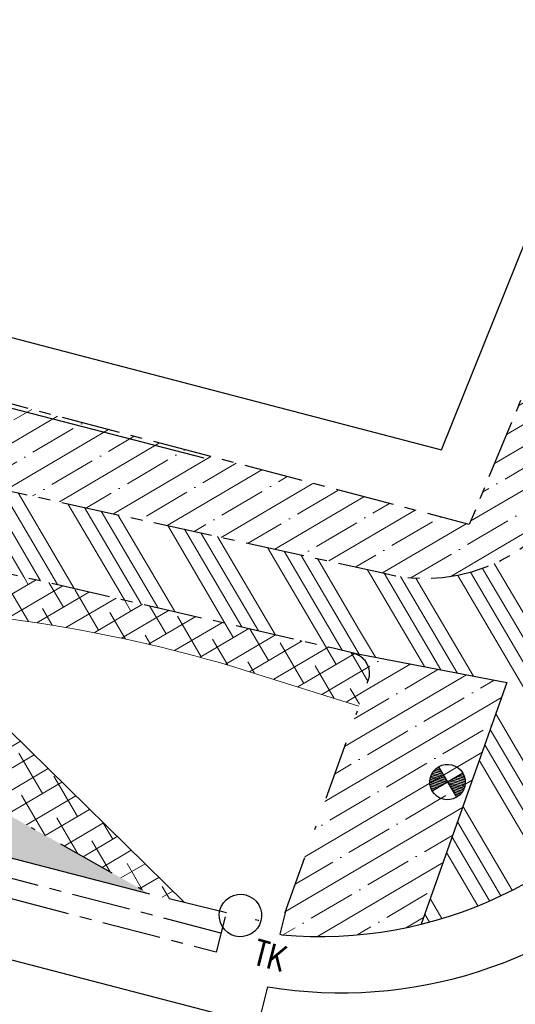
# Model space of a CAD drawing. Header units: metres. Extents: x 152057 to 155740, y 463538 to 465228.
# Tile 38 of 65: x 153474 to 153486, y 463970 to 463995. Entities that reach past the tile are written whole.
import ezdxf

# ---------------------------------------------------------------- set-up
doc = ezdxf.new("R2010")
doc.units = ezdxf.units.M
doc.linetypes.add('CENTER__G5', pattern=[2.4, 1.5, -0.3, 0.3, -0.3])
doc.linetypes.add('DASHDOT__G5', pattern=[3, 1.5, -0.75, 0, -0.75])
for name, color, linetype in [('-DR-alg-projectgrens 1-500', 3, 'PROJECTGRENS_1-500'), ('-DR-v-inr-afzetpaal', 2, 'Continuous'), ('-DR-v-rio-inspectieput opnieuw stellen', 1, 'Continuous'), ('-DR-v-rio-trottoirkolk', 1, 'Continuous'), ('-DR-v-vh-asfalt frezen aansluiting', 2, 'CENTER__G5'), ('-DR-v-vh-band 10x20', 5, 'CENTER__G5'), ('-DR-v-vh-band 10x20 gazon', 4, 'CENTER__G5'), ('-DR-v-vh-band 13-15x25', 5, 'DASHDOT__G5'), ('-DR-v-vh-kantverharding', 1, 'Continuous')]:
    doc.layers.add(name, color=color, linetype=linetype)
for name, color, linetype, lineweight in [('-DR-v-gr-begroeiing', 84, 'Continuous', 9), ('-DR-v-vh-arc-BSS dubbelklinker', 252, 'Continuous', 9), ('-DR-v-vh-arc-BSS keiformaat', 252, 'Continuous', 9), ('-DR-v-vh-arc-tegels', 252, 'Continuous', 9)]:
    doc.layers.add(name, color=color, linetype=linetype, lineweight=lineweight)
doc.styles.add('18_100', font='romans.shx', dxfattribs={"width": 0.8, "height": 0.18})
doc.styles.add('18_200', font='romans.shx', dxfattribs={"width": 0.8, "height": 0.36})
doc.linetypes.add('FENCELINE2', pattern='A,6.35,-2.54,[132,ltypeshp.shx,S=2.54,R=0,X=-2.54,Y=0],-2.54,25.4', length=36.83)
doc.linetypes.add('PROJECTGRENS_1-500', pattern='A,0.8,-0.32,[133,ltypeshp.shx,S=0.32,R=0,X=-0.32,Y=0],-0.32,3.18', length=4.62)
pattern_1 = [(30.44818846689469, (152990.3515052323, 464036.8878115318), (-0.2413439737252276, 0.4105692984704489), []), (120.4481884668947, (152990.3515052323, 464036.8878115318), (-0.893257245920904, 0.5797946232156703), [1.190625, -0.714375])]
pattern_2 = [(120.4481884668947, (152990.3515052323, 464036.8878115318), (-1.642277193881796, -0.9653758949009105), []), (120.4481884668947, (152990.4643221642, 464037.3224205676), (-1.642277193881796, -0.9653758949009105), []), (120.4481884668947, (152990.5771390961, 464037.7570296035), (-1.642277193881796, -0.9653758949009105), []), (120.4481884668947, (152990.6899562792, 464038.1916396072), (-1.642277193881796, -0.9653758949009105), [])]

# ---------------------------------------------------------------- blocks, each defined once
blk = doc.blocks.new('trottoirkolk bestaand')
at = {"ltscale": 2}
blk.add_ellipse((0, 0), major_axis=(-0.1271585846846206, 0.1271585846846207), ratio=0.9999999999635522, start_param=3.926990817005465, end_param=10.21017612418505, dxfattribs=at)
at = {"ltscale": 2, "style": '18_100', "width": 0.8000000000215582}
blk.add_text('TK', height=0.2160000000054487, dxfattribs=at).set_placement((0.1925943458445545, -0.3747726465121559))
at = {"style": '18_200', "width": 0.8}
blk.add_attdef('HOOGTE', (0.2141699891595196, 0.1788025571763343), '', height=0.25, dxfattribs=at)
blk = doc.blocks.new('put')
at = {"color": 0, "ltscale": 0.5}
for p, q in [((-0.2303546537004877, 0.1922334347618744), (-0.1923391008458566, 0.1921988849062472)), ((0.1921984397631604, 0.1918494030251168), (0.2302190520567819, 0.1918148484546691)), ((-0.3002420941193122, 0.000272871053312), (-0.0004896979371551, 4.450557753e-07)), ((-0.2989377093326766, 0.0277036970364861), (-0.0278967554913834, 0.0274573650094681)), ((-0.2950869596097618, 0.0551322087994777), (-0.0553038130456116, 0.0549142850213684)), ((-0.2885885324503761, 0.0825583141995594), (-0.0827108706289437, 0.0823712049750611)), ((-0.2792582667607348, 0.1099818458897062), (-0.1101179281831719, 0.1098281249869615)), ((-0.2667998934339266, 0.1374025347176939), (-0.1375249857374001, 0.1372850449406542)), ((-0.2667998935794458, 0.1374025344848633), (-0.1375240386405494, 0.1372850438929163)), ((-0.2507483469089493, 0.1648199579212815), (-0.1649320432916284, 0.1647419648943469)), ((0, 0), (0.2997574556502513, -0.0002724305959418)), ((0.0274569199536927, 0.0274070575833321), (0.2985029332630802, 0.0271607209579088)), ((0.0549138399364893, 0.0548141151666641), (0.2947020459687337, 0.0545961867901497)), ((0.08237075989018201, 0.0822211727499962), (0.2882534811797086, 0.0820340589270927)), ((0.1098276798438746, 0.1096282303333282), (0.2789730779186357, 0.1094745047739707)), ((0.1372887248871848, 0.1370352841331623), (0.2665645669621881, 0.1369177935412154)), ((0.1647415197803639, 0.1644423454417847), (0.2505628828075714, 0.1643643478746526)), ((-0.2990328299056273, -0.0271602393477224), (-0.0274569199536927, -0.0274070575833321)), ((-0.2952783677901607, -0.0545956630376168), (-0.0549138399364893, -0.0548141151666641)), ((-0.2888787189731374, -0.0820334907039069), (-0.08237075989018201, -0.0822211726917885)), ((-0.2796514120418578, -0.1094738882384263), (-0.1098276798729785, -0.1096282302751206)), ((-0.2673025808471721, -0.136917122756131), (-0.1372845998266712, -0.1370352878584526)), ((-0.2513709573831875, -0.1643636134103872), (-0.1647415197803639, -0.1644423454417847)), ((0.0269173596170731, -0.0274564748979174), (0.2984983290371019, -0.0277032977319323)), ((0.0543244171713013, -0.0549133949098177), (0.2946940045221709, -0.0551318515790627)), ((0.0817314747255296, -0.0823703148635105), (0.288244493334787, -0.0825580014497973)), ((0.1091385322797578, -0.1098272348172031), (0.2789673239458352, -0.1099815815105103)), ((0.1365455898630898, -0.1372841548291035), (0.266568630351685, -0.1374023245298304)), ((0.1639526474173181, -0.1647410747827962), (0.2505871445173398, -0.1648198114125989)), ((-0.231114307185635, -0.1918140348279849), (-0.1921984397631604, -0.1918494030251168)), ((0.1913597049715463, -0.1921979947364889), (0.2302806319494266, -0.192233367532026))]:
    blk.add_line(p, q, dxfattribs=at)
at = {"ltscale": 0.5}
for p, q in [((0.2120822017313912, 0.2116929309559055), (-0.212567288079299, -0.2121853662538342)), ((-0.2121816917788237, 0.2120785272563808), (0.2116966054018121, -0.2125709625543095))]:
    blk.add_line(p, q, dxfattribs=at)
blk.add_ellipse((-0.0002425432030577, -0.0002462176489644), major_axis=(-0.2121320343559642, 0.2121320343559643), ratio=0.9999999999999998, start_param=3.926990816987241, end_param=10.21017612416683, dxfattribs=at)
at = {"style": '18_200', "width": 0.8}
blk.add_attdef('HOOGTE', (0.402437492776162, 0.2611308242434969), '', height=0.25, dxfattribs=at)

msp = doc.modelspace()

# ---------------------------------------------------------------- hatches: boundary and pattern name
at = {"layer": '-DR-v-gr-begroeiing'}
h = msp.add_hatch(dxfattribs=at)
h.set_pattern_fill('ANSI38', color=256, scale=0.15)
h.set_pattern_definition(pattern_1)
edge = h.paths.add_edge_path()
edge.add_arc((153482.1674663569, 463978.649876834), 0.542378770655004, 340.5949925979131, 437.2370522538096)
edge.add_line((153482.2872875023, 463979.1788547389), (153481.7927469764, 463979.3006487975))
edge.add_line((153481.7927469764, 463979.3006487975), (153473.148, 463981.286))
edge.add_line((153473.148, 463981.286), (153465.244, 463982.877))
edge.add_arc((153464.9395355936, 463981.9139457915), 1.010035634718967, 72.45593034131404, 245.2078707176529)
edge.add_line((153464.516, 463980.997), (153464.8131464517, 463980.799726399))
edge.add_arc((153471.9345014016, 464030.2899911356), 50.00000000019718, 261.8116835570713, 267.93572581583)
edge.add_arc((153468.8187206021, 463943.8461254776), 36.4999999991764, 72.58013548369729, 87.93572581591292, ccw=False)
edge.add_line((153479.7457843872, 463978.6721111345), (153482.4476802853, 463977.8243594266))
edge.add_line((153482.4476802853, 463977.8243594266), (153482.6790345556, 463978.4696749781))
h = msp.add_hatch(dxfattribs=at)
h.set_pattern_fill('ANSI38', color=256, scale=0.15)
h.set_pattern_definition(pattern_1)
edge = h.paths.add_edge_path()
edge.add_arc((153469.9246972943, 463973.4895922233), 5.199999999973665, 45.52622520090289, 75.52622520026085)
edge.add_line((153471.224368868, 463978.5245553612), (153466.3417352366, 463979.7849062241))
edge.add_line((153466.3417352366, 463979.7849062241), (153468.723, 463978.2040000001))
edge.add_line((153468.723, 463978.2040000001), (153472.458, 463975.671))
edge.add_line((153472.458, 463975.671), (153477.137, 463973.0470000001))
edge.add_line((153477.137, 463973.0470000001), (153478.0147602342, 463972.8340748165))
edge.add_line((153478.0147602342, 463972.8340748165), (153473.5677274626, 463977.2001624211))
at = {"layer": '-DR-v-vh-arc-BSS dubbelklinker'}
h = msp.add_hatch(dxfattribs=at)
h.set_pattern_fill('ANSI34', color=256, scale=0.1, angle=89.99999999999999)
h.set_pattern_definition(pattern_2)
edge = h.paths.add_edge_path()
edge.add_line((153453.123, 463985.545), (153465.0675818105, 463982.9158320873))
edge.add_arc((153464.9395355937, 463981.9139457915), 1.010035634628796, 72.45593034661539, 82.71678872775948, ccw=False)
edge.add_line((153465.244, 463982.877), (153473.148, 463981.286))
edge.add_line((153473.148, 463981.286), (153481.7927469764, 463979.3006487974))
edge.add_line((153481.7927469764, 463979.3006487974), (153482.307, 463979.1740000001))
edge.add_line((153482.307, 463979.1740000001), (153482.7666709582, 463981.2713171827))
edge.add_line((153482.7666709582, 463981.2713171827), (153473.401, 463983.3240000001))
edge.add_line((153473.401, 463983.3240000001), (153465.503916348, 463984.9967642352))
edge.add_line((153465.503916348, 463984.9967642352), (153459.6960000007, 463986.227))
edge.add_line((153459.6960000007, 463986.227), (153451.131, 463988.057))
edge.add_line((153451.131, 463988.057), (153449.803, 463988.317))
edge.add_line((153449.803, 463988.317), (153438.572, 463990.6090000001))
edge.add_line((153438.572, 463990.6090000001), (153431.231, 463992.143))
edge.add_line((153431.231, 463992.143), (153420.349, 463994.842))
edge.add_line((153420.349, 463994.842), (153408.541, 463997.9710000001))
edge.add_line((153408.541, 463997.9710000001), (153395.39, 464001.336))
edge.add_line((153395.39, 464001.336), (153394.267, 464001.6420000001))
edge.add_line((153394.267, 464001.6420000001), (153384.2099999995, 464004.3600000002))
edge.add_line((153384.2099999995, 464004.3600000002), (153382.572, 464004.6090000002))
edge.add_line((153382.572, 464004.6090000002), (153370.099, 464008.1020000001))
edge.add_line((153370.099, 464008.1020000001), (153359.5410000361, 464010.8789999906))
edge.add_line((153359.5410000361, 464010.8789999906), (153347.982, 464013.9))
edge.add_line((153347.982, 464013.9), (153340.0350000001, 464015.7850000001))
edge.add_line((153340.0350000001, 464015.7850000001), (153328.9600000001, 464018.872))
edge.add_line((153328.9600000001, 464018.872), (153317.2729999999, 464022.0440000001))
edge.add_line((153317.2729999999, 464022.0440000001), (153311.577, 464023.5260000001))
edge.add_arc((153312.4886937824, 464027.6867124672), 4.259426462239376, 245.3490176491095, 257.64070309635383, ccw=False)
edge.add_line((153310.7121309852, 464023.8154673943), (153308.15, 464024.673))
edge.add_line((153308.15, 464024.673), (153306.054, 464025.8850000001))
edge.add_line((153306.054, 464025.8850000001), (153304.179, 464027.099))
edge.add_line((153304.179, 464027.099), (153300.5, 464029.085))
edge.add_line((153300.5, 464029.085), (153290.282, 464031.633))
edge.add_line((153290.282, 464031.633), (153280.476, 464034.126))
edge.add_line((153280.476, 464034.126), (153270.018, 464037.079))
edge.add_line((153270.018, 464037.079), (153259.929, 464039.6140000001))
edge.add_line((153259.929, 464039.6140000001), (153258.372, 464039.98))
edge.add_line((153258.372, 464039.98), (153251.7424863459, 464041.7126594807))
edge.add_line((153251.7424863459, 464041.7126594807), (153251.2271437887, 464039.7408522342))
edge.add_line((153251.2271437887, 464039.7408522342), (153259.054, 464037.7650000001))
edge.add_line((153259.054, 464037.7650000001), (153269.443, 464035.1470000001))
edge.add_line((153269.443, 464035.1470000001), (153279.88, 464032.2770000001))
edge.add_line((153279.88, 464032.2770000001), (153290.613, 464029.5030000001))
edge.add_line((153290.613, 464029.5030000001), (153299.396, 464027.2490000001))
edge.add_line((153299.396, 464027.2490000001), (153301.257, 464026.3620000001))
edge.add_line((153301.257, 464026.3620000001), (153303.248, 464025.088))
edge.add_line((153303.248, 464025.088), (153306.033, 464023.5270000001))
edge.add_line((153306.033, 464023.5270000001), (153308.984, 464022.088))
edge.add_line((153308.984, 464022.088), (153311.224, 464021.2860000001))
edge.add_line((153311.224, 464021.2860000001), (153328.514, 464016.833))
edge.add_line((153328.514, 464016.833), (153339.65, 464013.834))
edge.add_line((153339.65, 464013.834), (153347.508, 464011.9400000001))
edge.add_line((153347.508, 464011.9400000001), (153358.535, 464008.863))
edge.add_line((153358.535, 464008.863), (153369.556, 464006.1340000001))
edge.add_line((153369.556, 464006.1340000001), (153380.878, 464003.0060000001))
edge.add_line((153380.878, 464003.0060000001), (153383.623, 464002.403))
edge.add_line((153383.623, 464002.403), (153393.559, 463999.675))
edge.add_line((153393.559, 463999.675), (153407.017, 463996.2810000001))
edge.add_line((153407.017, 463996.2810000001), (153420.292, 463992.659))
edge.add_line((153420.292, 463992.659), (153429.943, 463990.3850000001))
edge.add_line((153429.943, 463990.3850000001), (153439.309, 463988.2670000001))
edge.add_line((153439.309, 463988.2670000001), (153449.433, 463986.2260000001))
edge.add_line((153449.433, 463986.2260000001), (153453.123, 463985.545))
h = msp.add_hatch(dxfattribs=at)
h.set_pattern_fill('ANSI34', color=256, scale=0.1, angle=89.99999999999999)
h.set_pattern_definition(pattern_2)
edge = h.paths.add_edge_path()
edge.add_arc((153488.3118199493, 463975.4762279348), 0.4720814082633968, 139.4713093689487, 300.8641892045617)
edge.add_line((153488.554, 463975.0710000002), (153490.127, 463976.7150000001))
edge.add_arc((153489.7445838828, 463976.9715436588), 0.4604961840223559, 326.1443353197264, 496.4190384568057)
edge.add_line((153489.411, 463977.2890000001), (153487.9530000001, 463975.7830000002))
edge = h.paths.add_edge_path()
edge.add_arc((153490.7915364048, 463983.658201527), 0.4253199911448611, 147.4561909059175, 170.6417158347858)
edge.add_line((153490.3718770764, 463983.7273617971), (153488.97, 463980.0659999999))
edge.add_line((153488.97, 463980.0659999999), (153491.8056541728, 463978.8961139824))
edge.add_line((153491.8056541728, 463978.8961139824), (153491.781, 463978.8370000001))
edge.add_line((153491.781, 463978.8370000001), (153491.0350000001, 463976.9760000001))
edge.add_line((153491.0350000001, 463976.9760000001), (153490.4890000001, 463977.144))
edge.add_line((153490.4890000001, 463977.144), (153490.358, 463976.7110000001))
edge.add_arc((153481.4637041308, 463982.6934897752), 10.71908032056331, 283.85186435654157, 326.07439647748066, ccw=False)
edge.add_line((153484.0299852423, 463972.28614217), (153486.208, 463978.424))
edge.add_line((153486.208, 463978.424), (153482.307, 463979.1740000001))
edge.add_line((153482.307, 463979.1740000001), (153482.7666709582, 463981.2713171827))
edge.add_line((153482.7666709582, 463981.2713171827), (153482.978, 463981.225))
edge.add_arc((153484.1370361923, 463985.309714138), 4.245969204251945, 254.1587280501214, 339.8059149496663)
edge.add_line((153488.122, 463983.844), (153489.177, 463986.465))
edge.add_line((153489.177, 463986.465), (153491.1180104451, 463985.6837081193))
edge.add_line((153491.1180104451, 463985.6837081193), (153490.433, 463983.887))
at = {"layer": '-DR-v-vh-arc-BSS keiformaat'}
h = msp.add_hatch(dxfattribs=at)
h.set_pattern_fill('ANSI36', color=256, scale=0.1, angle=90)
h.set_pattern_definition([(120.4481884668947, (152990.3515052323, 464036.8878115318), (-0.555280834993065, 0.3181015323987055), [0.7937500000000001, -0.15875, 0, -0.15875])])
edge = h.paths.add_edge_path()
edge.add_arc((153464.9395355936, 463981.9139457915), 1.010035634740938, 82.7167887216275, 245.20787071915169, ccw=False)
edge.add_line((153465.0675818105, 463982.9158320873), (153453.123, 463985.545))
edge.add_line((153453.123, 463985.545), (153449.433, 463986.2260000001))
edge.add_line((153449.433, 463986.2260000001), (153439.3090000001, 463988.2670000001))
edge.add_line((153439.3090000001, 463988.2670000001), (153429.943, 463990.3850000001))
edge.add_line((153429.943, 463990.3850000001), (153420.292, 463992.659))
edge.add_line((153420.292, 463992.659), (153407.017, 463996.2810000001))
edge.add_line((153407.017, 463996.2810000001), (153393.559, 463999.675))
edge.add_line((153393.559, 463999.675), (153383.623, 464002.403))
edge.add_line((153383.623, 464002.403), (153380.878, 464003.0060000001))
edge.add_line((153380.878, 464003.0060000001), (153369.556, 464006.1340000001))
edge.add_line((153369.556, 464006.1340000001), (153358.535, 464008.863))
edge.add_line((153358.535, 464008.863), (153347.5080000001, 464011.9400000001))
edge.add_line((153347.5080000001, 464011.9400000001), (153339.6500000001, 464013.834))
edge.add_line((153339.6500000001, 464013.834), (153328.5140000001, 464016.833))
edge.add_line((153328.5140000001, 464016.833), (153311.224, 464021.2860000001))
edge.add_line((153311.224, 464021.2860000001), (153308.9840000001, 464022.088))
edge.add_line((153308.9840000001, 464022.088), (153306.033, 464023.5270000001))
edge.add_line((153306.033, 464023.5270000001), (153303.2480000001, 464025.088))
edge.add_line((153303.2480000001, 464025.088), (153301.257, 464026.3620000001))
edge.add_line((153301.257, 464026.3620000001), (153299.3960000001, 464027.2490000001))
edge.add_line((153299.3960000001, 464027.2490000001), (153290.613, 464029.5030000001))
edge.add_line((153290.613, 464029.5030000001), (153279.8800000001, 464032.2770000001))
edge.add_line((153279.8800000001, 464032.2770000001), (153269.443, 464035.1470000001))
edge.add_line((153269.443, 464035.1470000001), (153259.054, 464037.7650000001))
edge.add_line((153259.054, 464037.7650000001), (153251.2271437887, 464039.7408522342))
edge.add_line((153251.2271437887, 464039.7408522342), (153250.521, 464037.039))
edge.add_line((153250.521, 464037.039), (153254.157, 464036.049))
edge.add_line((153254.157, 464036.049), (153258.8200000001, 464034.9190000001))
edge.add_line((153258.8200000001, 464034.9190000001), (153268.7750000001, 464032.4060000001))
edge.add_line((153268.7750000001, 464032.4060000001), (153279.836, 464029.3620000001))
edge.add_line((153279.836, 464029.3620000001), (153289.03, 464027.132))
edge.add_line((153289.03, 464027.132), (153292.7860000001, 464025.762))
edge.add_line((153292.7860000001, 464025.762), (153293.876, 464025.388))
edge.add_line((153293.876, 464025.388), (153297.865, 464023.9330000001))
edge.add_line((153297.865, 464023.9330000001), (153302.2800000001, 464022.0850000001))
edge.add_line((153302.2800000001, 464022.0850000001), (153304.065, 464021.2800000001))
edge.add_line((153304.065, 464021.2800000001), (153307.079, 464020.006))
edge.add_line((153307.079, 464020.006), (153310.423, 464018.737))
edge.add_line((153310.423, 464018.737), (153314.459, 464017.421))
edge.add_line((153314.459, 464017.421), (153327.513, 464014.001))
edge.add_line((153327.513, 464014.001), (153338.821, 464010.975))
edge.add_line((153338.821, 464010.975), (153346.9780000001, 464008.8810000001))
edge.add_line((153346.9780000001, 464008.8810000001), (153358.403, 464005.8640000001))
edge.add_line((153358.403, 464005.8640000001), (153368.882, 464003.1280000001))
edge.add_line((153368.882, 464003.1280000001), (153378.895, 464000.523))
edge.add_line((153378.895, 464000.523), (153382.5060000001, 463999.5420000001))
edge.add_line((153382.5060000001, 463999.5420000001), (153392.5840000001, 463996.8370000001))
edge.add_line((153392.5840000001, 463996.8370000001), (153414.4480000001, 463991.235))
edge.add_line((153414.4480000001, 463991.235), (153421.495, 463989.3290000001))
edge.add_line((153421.495, 463989.3290000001), (153427.616, 463987.775))
edge.add_line((153427.616, 463987.775), (153439.647, 463984.564))
edge.add_line((153439.647, 463984.564), (153447.502, 463982.595))
edge.add_line((153447.502, 463982.595), (153453.9544371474, 463980.8445152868))
edge.add_arc((153453.759516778, 463979.9982722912), 0.8684014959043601, -96.9174158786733, 77.02894349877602, ccw=False)
edge.add_line((153453.6549277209, 463979.1361920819), (153477.137, 463973.0470000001))
edge.add_line((153477.137, 463973.0470000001), (153472.4580000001, 463975.671))
edge.add_line((153472.4580000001, 463975.671), (153468.723, 463978.2040000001))
edge.add_line((153468.723, 463978.2040000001), (153464.516, 463980.997))
at = {"layer": '-DR-v-vh-arc-tegels'}
h = msp.add_hatch(dxfattribs=at)
h.set_pattern_fill('ANSI35', color=256, scale=0.15)
h.set_pattern_definition([(30.44818846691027, (0, 0), (-0.4826879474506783, 0.8211385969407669), []), (30.44818846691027, (0.6519135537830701, -0.1692253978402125), (-0.4826879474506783, 0.8211385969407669), [1.190625, -0.238125, 0, -0.238125])])
edge = h.paths.add_edge_path()
edge.add_line((153459.91, 463989.101), (153459.3399999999, 463986.8209999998))
edge.add_arc((153459.801191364, 463986.6937241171), 0.4784314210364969, 164.5719880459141, 257.2987684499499)
edge.add_line((153459.696, 463986.2269999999), (153473.401, 463983.324))
edge.add_line((153473.401, 463983.324), (153482.978, 463981.2249999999))
edge.add_arc((153484.1370361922, 463985.3097141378), 4.245969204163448, 254.1587280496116, 339.8059149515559)
edge.add_line((153488.122, 463983.844), (153489.177, 463986.4650000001))
edge.add_line((153489.177, 463986.4650000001), (153487.2476780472, 463987.2415870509))
edge.add_line((153487.2476780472, 463987.2415870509), (153485.2529997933, 463982.4340000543))
edge.add_line((153485.2529997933, 463982.4340000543), (153459.91, 463989.101))
h = msp.add_hatch(dxfattribs=at)
h.set_pattern_fill('ANSI35', color=256, scale=0.15)
h.set_pattern_definition([(30.44818846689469, (152990.3515052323, 464036.8878115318), (-0.4826879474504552, 0.8211385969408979), []), (30.44818846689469, (152991.0034187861, 464036.7185861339), (-0.4826879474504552, 0.8211385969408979), [1.190625, -0.238125, 0, -0.238125])])
edge = h.paths.add_edge_path()
edge.add_line((153484.0299852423, 463972.28614217), (153486.2079999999, 463978.4239999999))
edge.add_line((153486.2079999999, 463978.4239999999), (153482.240866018, 463979.1867148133))
edge.add_arc((153482.1680750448, 463978.6498344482), 0.541792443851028, -20.059715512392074, 82.27884115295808, ccw=False)
edge.add_line((153482.677, 463978.464), (153480.603, 463972.679))
edge.add_line((153480.603, 463972.679), (153480.4350693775, 463972.0320743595))
edge.add_arc((153481.5075580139, 463982.4170138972), 10.44017246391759, 264.1037692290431, 283.981454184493)

# ---------------------------------------------------------------- linework, layer by layer
at = {"layer": '-DR-alg-projectgrens 1-500', "flags": 128}
for points in [[(152877.706645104, 464076.4434349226), (152906.2492034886, 464079.6061360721), (152930.6803876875, 464081.6383140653), (152941.2223367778, 464082.4338940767), (152942.7717158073, 464081.1764585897), (152971.7402047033, 464083.3286589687, 0.342855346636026), (152979.3888824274, 464090.2392996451), (152980.9862359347, 464099.249747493), (152988.4203223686, 464097.9318480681), (152987.9335306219, 464095.1859238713), (153019.5858828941, 464091.8286668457, -0.1186970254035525), (153016.4517935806, 464101.6404958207), (153016.1864530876, 464105.27444543), (153022.9304224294, 464105.7048167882), (153023.1912559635, 464102.1325918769, 0.1004424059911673), (153024.8265199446, 464096.2944404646), (153028.2077944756, 464091.4587020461, 0.09518826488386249), (153031.4830929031, 464088.2777545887), (153034.398681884, 464086.3634635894, 0.1236645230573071), (153043.1873450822, 464083.3049202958), (153077.7593281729, 464080.22609248), (153090.0325303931, 464077.3256021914), (153105.7370416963, 464074.2000628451), (153139.0722904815, 464069.1884082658), (153190.9938920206, 464059.082407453), (153197.3451861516, 464057.6405184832), (153196.935937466, 464056.375341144), (153233.2128316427, 464046.6791584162), (153241.6129573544, 464046.3341116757, -0.02169002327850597), (153245.7174522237, 464045.9867576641), (153246.0514625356, 464047.2560449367), (153260.8720105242, 464043.3651558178), (153260.6278963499, 464042.5467247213), (153270.7480441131, 464039.8724752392), (153281.1154799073, 464037.089652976), (153287.2631329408, 464035.6056678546), (153334.587966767, 464023.4818034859), (153336.6676094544, 464022.9112940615), (153337.8094259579, 464022.622876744), (153349.261336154, 464019.7053329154), (153359.9169936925, 464016.8094259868), (153371.2663868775, 464013.9233603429), (153434.6802902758, 463997.3555882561), (153441.0296959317, 464001.1331168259), (153452.4133553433, 463998.1484649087), (153454.7727597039, 463994.1826933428), (153454.2648992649, 463992.2388343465), (153484.5439267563, 463984.328013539), (153488.726740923, 463994.719630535), (153490.1799528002, 463998.1692355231), (153498.752318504, 464019.3320714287), (153506.3087806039, 464025.1224937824), (153511.0612408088, 464018.9205652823), (153507.5063160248, 464016.1964709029, 0.1338115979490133), (153504.1015077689, 464011.7261107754), (153497.4015256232, 463995.1856798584), (153495.9516377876, 463991.7439654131), (153493.7930224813, 463986.3811874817), (153495.9279796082, 463985.5677231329), (153494.6368078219, 463982.8456030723), (153500.4811823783, 463981.0118616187), (153504.701397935, 463990.3997949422), (153505.7593740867, 463990.095255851, -0.02807528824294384), (153506.9405326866, 463993.6305538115), (153511.4484990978, 464004.9637278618, 0.04528067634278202), (153515.3915965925, 464018.2704507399), (153521.7582144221, 464017.1274433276, -0.03401614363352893), (153518.8054064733, 464006.2052663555), (153517.3241729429, 464001.6793986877), (153512.7675004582, 463990.2237759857, 0.08949013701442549), (153511.0030748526, 463981.5229611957), (153510.8992966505, 463976.7126222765, 0.3436135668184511), (153511.1931006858, 463976.3183236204), (153557.1466330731, 463963.6759350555), (153587.9108573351, 463955.4175184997, -0.02128425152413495), (153693.7068401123, 463922.1312519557), (153723.3956488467, 463910.984381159), (153733.0827201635, 463907.309457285), (153743.4536273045, 463903.3298182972), (153750.0465522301, 463900.6119022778), (153754.820777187, 463898.6850581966), (153787.293033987, 463885.9911118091), (153839.5472973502, 463866.643375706), (153847.2165598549, 463865.1235938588), (153850.4942581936, 463866.2110339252), (153852.7758944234, 463867.9720395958), (153869.0712926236, 463894.4618309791), (153870.0799455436, 463899.95915637), (153913.6994950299, 463968.6658241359), (153911.4347349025, 463970.0564111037), (153914.6492963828, 463976.0066248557), (153916.8148530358, 463974.7900178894), (153920.975698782, 463981.2601311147), (153924.3782062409, 463979.0720227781), (153925.7051368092, 463979.3876664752), (153934.5741645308, 463993.586082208, -0.05165973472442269), (153949.3245574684, 464012.5300883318), (153950.4060801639, 464013.657104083, 0.01713651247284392), (153954.9099980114, 464018.6844865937), (153969.5425337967, 464036.1891904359), (153988.9116103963, 464059.5998258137, 0.3942505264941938), (153988.748262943, 464062.3246491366), (153986.0868916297, 464064.8533421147), (153992.7673758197, 464072.1718463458), (153999.5132165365, 464064.3445200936), (154000.4380710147, 464063.0968706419, -0.2499709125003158), (154001.5481921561, 464055.6505270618), (154000.863308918, 464053.7260877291), (153998.8320164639, 464051.0274402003), (153995.0853275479, 464053.8531911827), (153976.0163904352, 464030.8053225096), (153961.3701947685, 464013.2842775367, -0.01713651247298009), (153956.4812719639, 464007.8271431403), (153955.3997492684, 464006.7001273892, 0.05165973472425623), (153941.7154362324, 463989.1252932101), (153935.6346665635, 463979.3905964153), (153937.9515505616, 463977.9543338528), (153927.4705225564, 463961.0470310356), (153927.3018664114, 463957.0661684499), (153926.1305132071, 463952.9867512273), (153904.6968039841, 463925.181218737), (153861.1111270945, 463854.8689488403), (153869.6630002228, 463849.8369959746), (153870.9821236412, 463851.9594498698), (153875.6914930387, 463849.109667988), (153873.9100591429, 463846.2322148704, -0.0007539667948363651), (153877.5408403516, 463844.0518076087), (153878.933052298, 463846.8970165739), (153891.9274755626, 463838.7738646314), (153889.8253224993, 463835.3152719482, 0.4144915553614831), (153890.9675702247, 463830.6422416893), (153892.2526821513, 463829.8686220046), (153888.2742940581, 463823.2598527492), (153884.1075547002, 463813.9085045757), (153880.0444798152, 463805.5758876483), (153877.6306733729, 463802.6921358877), (153885.6858586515, 463798.7207995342), (153937.6143058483, 463774.6247613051), (153959.4164563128, 463764.2543216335), (153995.0944027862, 463745.9311732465), (154013.993628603, 463735.5322908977), (154050.4159738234, 463714.5022630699), (154056.4119918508, 463724.8868921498), (154053.7962939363, 463726.4897791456), (154058.1708208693, 463733.6284239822), (154067.7433502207, 463727.6810185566), (154065.5637786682, 463724.1400503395), (154063.7029406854, 463722.4098205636), (154056.9566240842, 463710.7257336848), (154061.3729713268, 463708.175763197), (154056.4723486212, 463699.2711177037), (154051.8651868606, 463696.9771842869), (154059.9773527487, 463678.0274344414), (153985.8892072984, 463713.2415161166), (153983.7662012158, 463718.8122350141), (153968.9566860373, 463738.3849087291), (153972.5758185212, 463745.6888115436), (153935.7046397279, 463764.8208488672), (153869.3099319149, 463795.3215700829), (153863.8930122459, 463793.5791791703), (153855.1820279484, 463796.8470698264), (153856.7590818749, 463799.1992675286), (153853.3703980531, 463801.286376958), (153852.2085423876, 463798.9949387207), (153842.6516944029, 463804.4397415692), (153840.8769880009, 463806.3693538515), (153840.9818543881, 463807.0485796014), (153773.4675892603, 463843.4161208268), (153762.1069470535, 463846.9341491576), (153689.4547910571, 463879.6010193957), (153681.7636817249, 463883.8979410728), (153680.9835972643, 463885.6500728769), (153668.3285351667, 463890.5401352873), (153597.1432056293, 463913.1088679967), (153593.5831653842, 463911.5055137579), (153515.8743613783, 463932.1311434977), (153512.6986489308, 463930.4245847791), (153501.3881492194, 463933.3553382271), (153497.4506086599, 463928.8627439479), (153493.7083904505, 463932.0913732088), (153476.4702446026, 463936.9532421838), (153475.3952252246, 463933.7680065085), (153467.038216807, 463935.8203192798), (153468.4366927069, 463942.1948855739), (153459.9462030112, 463947.5285776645), (153450.2188935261, 463951.0847456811), (153328.2242483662, 463984.9960030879), (153323.1607710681, 463986.2243367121), (153320.5505400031, 463988.6688705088), (153239.2728836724, 464007.6867160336), (153227.0964270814, 464007.4560105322), (153179.7532577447, 464017.517969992), (153164.9432870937, 464021.6715761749), (153159.1904697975, 464024.6260997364), (153132.6132557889, 464029.3871602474), (153109.2173613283, 464033.881354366), (153051.3923878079, 464036.0547119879), (153024.3830837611, 464032.1835664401), (153004.9403893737, 464033.5332338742), (152999.946965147, 464027.7777209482), (152987.0197312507, 464030.9069458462), (152972.3774583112, 464031.8120006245), (152972.4940959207, 464029.6312307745), (152967.8031160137, 464029.4458561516), (152966.7049804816, 464032.9415339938), (152914.4464966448, 464036.024902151), (152888.387911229, 464036.5568310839), (152883.1368597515, 464031.7951381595), (152878.309744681, 464036.0822030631), (152858.7561469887, 464036.5368471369), (152848.3626950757, 464035.8491490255), (152828.2328875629, 464033.9459401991), (152814.5238059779, 464032.0038618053), (152800.4039394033, 464029.5865071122), (152772.8755484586, 464024.6502509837), (152737.9155121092, 464016.8142603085), (152693.2109410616, 464004.4941815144), (152679.1227762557, 463999.4230573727), (152674.8170142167, 463997.9908467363), (152627.1253774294, 463980.047144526), (152586.3088736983, 463962.6030839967), (152553.3087879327, 463945.8539103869), (152534.8234612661, 463936.3006823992), (152515.0280717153, 463924.0769699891), (152509.8769254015, 463918.6796291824), (152508.7992824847, 463913.6914140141), (152502.234109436, 463912.6969625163), (152491.0537555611, 463903.3340642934), (152488.1795355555, 463896.0394673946), (152481.7216896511, 463892.2594651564), (152480.408838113, 463894.7316253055), (152453.5658761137, 463879.0207258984, 0.03755201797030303), (152440.8796901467, 463870.2556725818), (152430.3260935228, 463861.7271428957), (152410.6930936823, 463845.8614027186, -0.02345910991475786), (152406.3671775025, 463842.6889864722), (152398.6802331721, 463837.5882138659, 0.03391962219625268), (152389.7721062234, 463830.7645683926), (152287.2480054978, 463740.5756379), (152280.9996343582, 463747.3067286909), (152290.6019966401, 463755.7548895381), (152299.5174451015, 463763.6391704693), (152309.6960162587, 463772.5594233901), (152317.8293885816, 463779.6949953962), (152328.8660476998, 463789.4200515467), (152336.7337283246, 463796.3847688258), (152347.2688422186, 463805.675869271), (152354.7357902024, 463812.2838223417), (152366.3291996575, 463822.5266015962), (152374.7059061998, 463829.8204411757), (152385.9072870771, 463839.5408799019), (152390.9712219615, 463843.5274904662), (152396.3865767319, 463847.0850819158), (152400.2053968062, 463849.628639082), (152403.3968138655, 463851.8208421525), (152405.3655073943, 463853.3868704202), (152412.0298127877, 463858.7640822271), (152421.5061053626, 463866.4030630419), (152430.5903917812, 463873.8951960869), (152439.6634512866, 463880.9737555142), (152444.2541490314, 463884.0772927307), (152449.9361107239, 463887.6127355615), (152457.7951992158, 463892.1663277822), (152471.6062557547, 463900.0651440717, 0.3968836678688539), (152472.4054507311, 463902.6891375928), (152465.6496833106, 463916.3252018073), (152462.3068534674, 463921.7600621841), (152454.3582976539, 463929.7086179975), (152457.803257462, 463933.1535778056), (152448.4079582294, 463944.5101545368), (152439.8914804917, 463954.8045657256), (152437.1566161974, 463958.1103710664, 0.03199809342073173), (152428.8295671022, 463966.9572955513), (152419.3581361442, 463959.6290748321), (152407.2466793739, 463965.0727317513), (152409.1293876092, 463969.1209089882), (152407.7077506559, 463972.9277026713), (152405.5722874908, 463973.9385797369), (152410.2145561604, 463984.2243569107), (152395.7397401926, 463999.0643765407, 0.04940599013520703), (152383.4750489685, 464008.0416435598), (152234.8525099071, 464095.8268121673, 0.006341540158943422), (152225.4537809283, 464101.2125096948, 0.05244770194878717), (152146.9438386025, 464134.8934108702), (152140.1821231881, 464137.0906539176, -0.03603781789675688), (152138.3253619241, 464137.8436801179, 0.102357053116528), (152127.9789035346, 464140.1390671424, -0.05537896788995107), (152124.8655822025, 464140.1950274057), (152113.5339093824, 464141.6605683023), (152114.9138205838, 464152.3301458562), (152123.4526777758, 464151.1854252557, 0.3467581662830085), (152131.6001305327, 464156.597941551), (152134.7312803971, 464167.83113026), (152135.4757729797, 464170.4340872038), (152145.8051981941, 464167.5219082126), (152145.0704836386, 464164.9190824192), (152142.6694250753, 464156.402588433, 0.3968720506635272), (152147.6804692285, 464146.796418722), (152150.5133206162, 464145.8122554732, -0.04956241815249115), (152240.2363374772, 464104.9577741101), (152388.8625818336, 464017.1704161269, -0.04948153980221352), (152402.8358871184, 464006.9387336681), (152407.861882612, 464002.4292762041), (152424.5939065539, 463998.4447005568), (152429.4694975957, 464001.1851263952), (152440.1057825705, 463997.5478466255), (152445.940450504, 463971.4511414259), (152468.3669927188, 463944.3192870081), (152479.6650876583, 463952.0391397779), (152484.2398055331, 463956.8956256), (152488.3041570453, 463954.6681102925, 0.1259989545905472), (152491.454791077, 463954.2741827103), (152491.8462974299, 463954.323891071, 0.0935808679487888), (152495.434318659, 463955.7449050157, 0.01581002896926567), (152495.8581125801, 463955.9645765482), (152508.3367126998, 463962.9418583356, -0.02372433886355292), (152559.6873837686, 463988.5367418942), (152572.4447657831, 463994.2183634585), (152581.1129521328, 463997.4881590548, 0.00994004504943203), (152584.7487320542, 463998.9428372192), (152586.6572815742, 464003.1687533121, -0.01145812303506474), (152621.9809427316, 464017.8659590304), (152622.6185206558, 464019.3225347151, -0.116824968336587), (152627.116492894, 464024.3008846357, -0.06633987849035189), (152629.8532729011, 464025.6944030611), (152662.6126850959, 464037.2266338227, -0.04013951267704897), (152663.6155224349, 464037.5094307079), (152666.7407450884, 464038.1254700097), (152681.8975396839, 464039.8586958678, -0.08557589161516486), (152684.4420310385, 464039.7138157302), (152706.3943212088, 464046.9772784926), (152707.2660689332, 464044.3426041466), (152724.6539852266, 464048.6736558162), (152724.2165573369, 464050.6258087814), (152728.0990512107, 464051.5928758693), (152728.5364791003, 464049.6407229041), (152738.2544279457, 464052.0613084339, -0.02379447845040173), (152748.1947763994, 464054.040497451), (152763.9201755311, 464056.4003758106), (152784.6729773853, 464060.6317866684), (152815.2879453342, 464065.8111866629), (152824.5741657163, 464069.110528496), (152858.8745610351, 464074.3100895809), (152874.9706884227, 464076.1209430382)], [(152987.0880438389, 464085.6336830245), (153017.4017394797, 464082.2137261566, 0.1309817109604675), (153024.2220550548, 464077.1426315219), (153027.3255645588, 464075.9071311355), (153027.4985722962, 464079.3389018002, -0.5796896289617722), (153029.8199357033, 464080.5172646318), (153030.3372366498, 464080.1776198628, 0.1236645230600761), (153042.5309316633, 464075.9340912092), (153058.9837906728, 464074.4688723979), (153058.7781531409, 464072.1597802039), (153066.6900837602, 464071.3565688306, -0.0140786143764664), (153068.2813270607, 464071.1496218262), (153069.2159393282, 464070.8482356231), (153081.1997240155, 464068.0030051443), (153088.1270487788, 464066.5499431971), (153088.5120990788, 464068.3856312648), (153116.1552745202, 464061.8527997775, 0.01391721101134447), (153154.3988171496, 464053.931623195, -0.01573698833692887), (153227.4355736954, 464038.5265433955, 0.03386108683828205), (153232.9942272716, 464037.562915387), (153232.3648175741, 464035.1288824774), (153258.8206345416, 464028.2877474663), (153260.0592012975, 464033.0591261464), (153268.3923856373, 464030.9555307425), (153279.460123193, 464027.9096765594), (153288.5948554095, 464025.69405193), (153292.2855441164, 464024.3478742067), (153293.3755420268, 464023.9738749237), (153297.3181153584, 464022.5358091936), (153301.6819731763, 464020.7092159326), (153303.4645788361, 464019.9052957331), (153306.5207028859, 464018.613490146), (153309.9241189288, 464017.3219426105), (153314.0360544, 464015.9811826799), (153327.1290438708, 464012.5509678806), (153338.4406259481, 464009.5240093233), (153346.600019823, 464007.4293947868), (153358.0220421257, 464004.4131811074), (153368.5030627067, 464001.6766535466), (153378.5095278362, 463999.0733530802), (153382.1149501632, 463998.0938683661), (153392.2034123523, 463995.3860602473), (153414.0660147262, 463989.7844183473), (153421.1146055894, 463987.8779880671), (153427.2380301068, 463986.3233725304), (153439.2712182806, 463983.1117885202), (153439.753899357, 463982.9907956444), (153442.2535572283, 463980.5261640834), (153449.8269510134, 463978.5023083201), (153449.5946287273, 463977.6063916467), (153479.8917481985, 463969.7499734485), (153480.1368006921, 463970.6949822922, 0.2398281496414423), (153490.0777172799, 463973.8582433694), (153496.8157401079, 463971.7441092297), (153495.6508222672, 463968.9132399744, 0.4545064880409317), (153496.9356981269, 463966.3380667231), (153503.9711391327, 463964.5056013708), (153502.3059993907, 463958.0157475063, 0.04272763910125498), (153500.344741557, 463958.0860477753, 0.7099078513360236), (153499.2774912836, 463954.4638399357, 0.04645696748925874), (153501.1180951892, 463953.3859110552), (153500.1023585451, 463949.4270947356), (153492.1442888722, 463951.6989706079), (153489.06975231, 463946.3048804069), (153484.1109007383, 463947.7772114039, 0.1765992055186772), (153480.0126553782, 463952.1035159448), (153473.6481256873, 463954.0808434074), (153458.4569434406, 463958.8153904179), (153447.371830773, 463962.2469017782), (153432.8155051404, 463966.5839783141), (153416.2901003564, 463971.4009260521), (153397.5548035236, 463976.3223681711), (153387.232525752, 463979.166281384), (153384.2606308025, 463980.078841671), (153381.6279769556, 463981.2146493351), (153377.8536211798, 463982.8443937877), (153373.5904581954, 463984.6285058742), (153371.6666796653, 463985.3687335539), (153366.2555210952, 463987.3070439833), (153362.0038206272, 463988.653044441), (153361.9326776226, 463988.6717662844), (153328.9983155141, 463997.2176007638), (153313.7100457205, 464001.2574078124), (153262.6664887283, 464014.5655530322), (153260.7500026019, 464015.0701544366), (153226.5455903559, 464024.0791602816), (153201.6811946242, 464030.1430854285), (153174.4920114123, 464036.0114633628), (153144.7451375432, 464041.5910045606), (153140.9175333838, 464042.2008092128), (153122.4588666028, 464045.1436692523), (153118.0286864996, 464045.7666476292), (153112.470945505, 464046.4661047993), (153108.9839985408, 464047.0242167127), (153094.8676705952, 464048.6458494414), (153086.4538229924, 464049.4583454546), (153078.4080037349, 464050.0582706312), (153070.4217617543, 464050.5094707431), (153062.3964519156, 464050.8442763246), (153053.914679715, 464051.0708311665), (153045.8755453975, 464051.149027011), (153042.3564969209, 464051.1339926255), (153017.5135214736, 464051.0680179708), (153009.4800119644, 464050.7383897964, 0.2928382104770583), (152996.2093003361, 464041.8341243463), (152975.4680629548, 464043.2105370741, 0.1120653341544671), (152967.4077748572, 464047.287174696), (152922.5531758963, 464046.3778866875, 0.004988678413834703), (152909.6726690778, 464047.0072401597, 0.01202716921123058), (152883.3879462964, 464047.367085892, 0.02351401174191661), (152860.0031598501, 464046.1894458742, 0.003558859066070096), (152832.7378218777, 464044.0034761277, 0.009941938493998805), (152821.1947861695, 464042.7354225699, 0.01011938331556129), (152772.1571013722, 464034.1767521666, 0.02116209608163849), (152703.203865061, 464016.9615864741), (152685.1044047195, 464011.5977738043), (152657.0346675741, 464002.1312093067), (152653.3042972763, 463998.8505299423), (152651.9049128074, 463997.8468694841), (152649.3762996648, 463996.8407264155), (152645.5141047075, 463995.4455431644), (152625.4574144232, 463987.5585401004, -0.0397315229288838), (152622.8311000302, 463986.7598030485), (152615.3237173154, 463985.1139352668), (152608.392887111, 463983.5737420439), (152587.3625514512, 463973.847496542), (152566.041630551, 463963.5143324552), (152545.3179974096, 463952.7831571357), (152520.6375849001, 463939.0990700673, 0.01231987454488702), (152515.6857100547, 463935.9124524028), (152513.4914769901, 463934.6042793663), (152502.7694165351, 463952.4391717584), (152511.4845171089, 463957.3121312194, -0.01673692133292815), (152547.0818941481, 463975.6802419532), (152562.2169405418, 463979.6506515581), (152575.5013483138, 463983.2201597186), (152578.8480711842, 463984.3212728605), (152582.1278099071, 463985.7553979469), (152583.0975401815, 463987.0340639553, -0.02740238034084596), (152666.8560718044, 464019.9386026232), (152697.3507251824, 464030.0285193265), (152700.6804336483, 464029.3394598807), (152718.7758868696, 464033.878942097), (152717.8384886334, 464038.6800599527), (152740.2001046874, 464044.2499806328, -0.02550222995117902), (152750.0547805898, 464046.1771635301), (152753.3210382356, 464046.278396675), (152756.540193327, 464046.3333553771), (152762.5467028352, 464046.97128671), (152764.0373556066, 464047.1849853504), (152776.1604815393, 464049.6035940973), (152785.9307335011, 464051.4564180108), (152799.9863652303, 464053.9298337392), (152811.4845817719, 464055.783513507), (152817.3178519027, 464056.8442924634), (152819.6637912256, 464057.493335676), (152820.0035659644, 464055.1206534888), (152842.6326488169, 464058.3612015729), (152842.3653751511, 464060.3302080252), (152855.4680030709, 464062.1087635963), (152876.7301885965, 464064.5950312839), (152889.1629315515, 464066.0314995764), (152910.3291988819, 464068.1255366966), (152923.149358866, 464069.4376070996), (152923.3579297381, 464067.3996738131), (152929.0992476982, 464067.8769074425), (152973.0484671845, 464071.1420942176), (152972.8919993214, 464073.2481423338, -0.3506254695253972), (152974.783553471, 464075.7323650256, 0.2263564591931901), (152986.0689892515, 464085.061231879, -0.3226231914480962)]]:
    msp.add_lwpolyline(points, format="xyb", close=True, dxfattribs=at)
at = {"layer": '-DR-v-gr-begroeiing'}
msp.add_lwpolyline([(153482.4476802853, 463977.8243594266), (153479.7457843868, 463978.6721111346, 0.06710184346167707), (153470.1334720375, 463980.3224387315, -0.0267275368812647), (153464.8131464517, 463980.799726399, -0.0267275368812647)], format="xyb", dxfattribs=at)
at = {"layer": '-DR-v-gr-begroeiing', "flags": 128}
msp.add_lwpolyline([(153466.3417352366, 463979.7849062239), (153471.2243688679, 463978.5245553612, -0.1316524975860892), (153473.5677274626, 463977.200162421), (153478.0147602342, 463972.8340748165)], format="xyb", dxfattribs=at)
at = {"layer": '-DR-v-inr-afzetpaal', "linetype": 'FENCELINE2', "ltscale": 0.02, "flags": 128}
msp.add_lwpolyline([(153462.064, 463988.365), (153478.503, 463984.124)], dxfattribs=at)
at = {"layer": '-DR-v-vh-asfalt frezen aansluiting', "flags": 128}
for points in [[(153479.0492589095, 463972.4768870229), (153478.8162871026, 463971.578465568), (153451.4231208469, 463978.6818527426), (153451.6526647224, 463979.567054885)], [(153478.9417922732, 463972.0624577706), (153451.5486260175, 463979.1658449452)]]:
    msp.add_lwpolyline(points, dxfattribs=at)
at = {"layer": '-DR-v-vh-band 10x20', "flags": 128}
for points in [[(153487.2484675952, 463987.243490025), (153485.253, 463982.434), (153459.91, 463989.101)], [(153465.244, 463982.877), (153473.148, 463981.286), (153481.7927469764, 463979.3006487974)]]:
    msp.add_lwpolyline(points, dxfattribs=at)
at = {"layer": '-DR-v-vh-band 10x20 gazon', "flags": 128}
msp.add_lwpolyline([(153465.5039163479, 463984.9967642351), (153473.401, 463983.324), (153482.978, 463981.225, 0.3921332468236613), (153488.122, 463983.844), (153489.177, 463986.465)], format="xyb", dxfattribs=at)
at = {"layer": '-DR-v-vh-band 13-15x25', "flags": 128}
msp.add_lwpolyline([(153481.7927469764, 463979.3006487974), (153482.307, 463979.174, -0.4407095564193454), (153482.677, 463978.464), (153480.603, 463972.679, -0.4926225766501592), (153479.899, 463972.377), (153477.137, 463973.047), (153472.458, 463975.671), (153468.723, 463978.204), (153464.516, 463980.997, -0.9386679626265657), (153465.244, 463982.877)], format="xyb", dxfattribs=at)
at = {"layer": '-DR-v-vh-kantverharding', "flags": 128}
msp.add_lwpolyline([(153480.603, 463972.679), (153480.4350693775, 463972.0320743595), (153480.487, 463972.019, 0.2740490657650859), (153490.358, 463976.711), (153490.489, 463977.144), (153491.035, 463976.976), (153491.781, 463978.837), (153493.0926813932, 463982.6214849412)], format="xyb", dxfattribs=at)
for points in [[(153477.137, 463973.047), (153453.432, 463979.194)], [(153482.240866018, 463979.1867148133), (153486.208, 463978.4239999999), (153484.0299852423, 463972.2861421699)]]:
    msp.add_lwpolyline(points, dxfattribs=at)

# ---------------------------------------------------------------- block references
at = {"layer": '-DR-v-rio-inspectieput opnieuw stellen', "xscale": 1.5, "yscale": 1.5, "zscale": 1.5, "rotation": 345.45}
msp.add_blockref('put', (153484.701, 463975.896), dxfattribs=at)
at = {"layer": '-DR-v-rio-trottoirkolk', "xscale": 3, "yscale": 3, "zscale": 3, "rotation": 345.45}
msp.add_blockref('trottoirkolk bestaand', (153479.437, 463972.506), dxfattribs=at)

doc.saveas('drawing.dxf')
